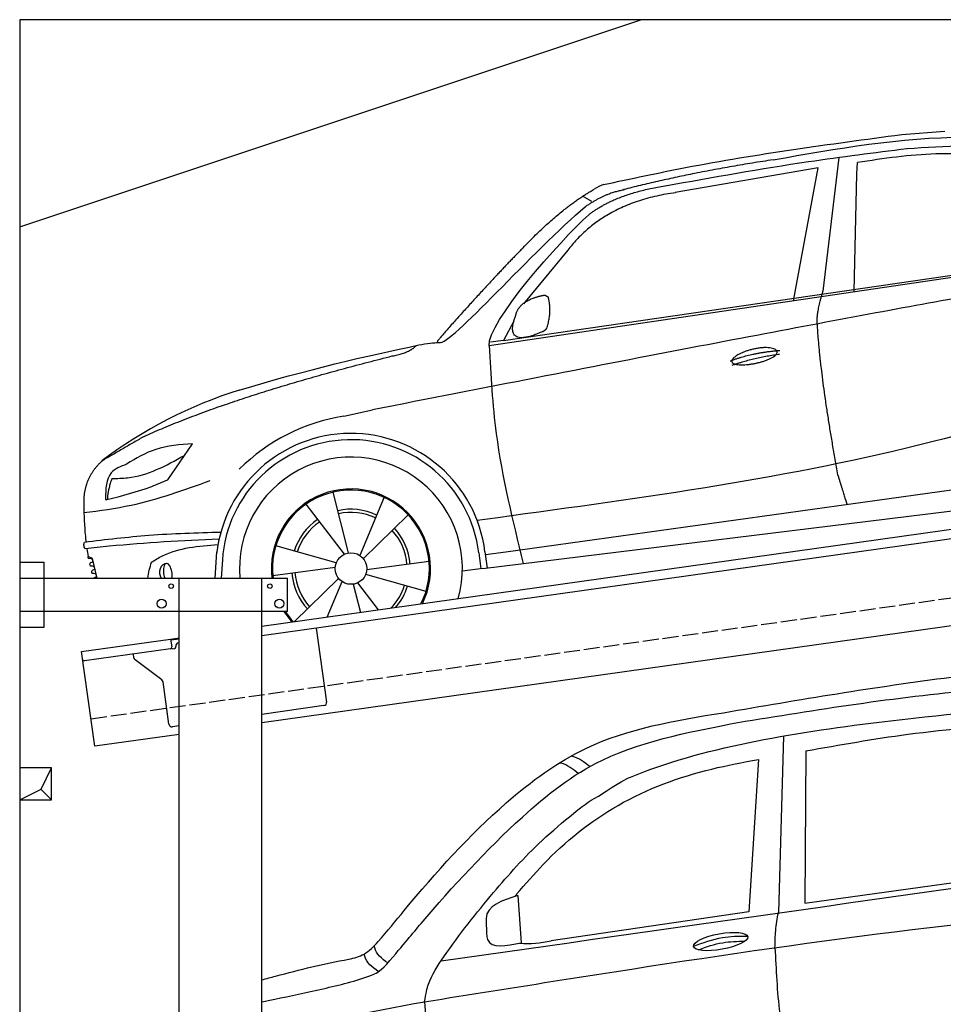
# Model space of a CAD drawing. Extents: x 199 to 6000, y -225 to 5250.
# Tile 2 of 3: x 199 to 3100, y 2158 to 5250. Entities that reach past the tile are written whole.
import ezdxf

# ---------------------------------------------------------------- set-up
doc = ezdxf.new("R2010")
doc.units = 0
doc.header["$LTSCALE"] = 10
doc.header["$MEASUREMENT"] = 0
doc.linetypes.add('GEN3', pattern=[6.25, 5, -1.25])
doc.layers.get('0').update_dxf_attribs({"linetype": 'CONTINUOUS'})
for name, color, linetype in [('3', 6, 'GEN3'), ('BREAKTHROUGH', 1, 'CONTINUOUS'), ('CAR', 1, 'CONTINUOUS'), ('SICHTBARE_KANTEN_DIN_', 7, 'CONTINUOUS')]:
    doc.layers.add(name, color=color, linetype=linetype)
doc.layers.add('AM_0', color=7, linetype='CONTINUOUS', lineweight=30)

# ---------------------------------------------------------------- blocks, each defined once
blk = doc.blocks.new('car_150_')
at = {"layer": 'CAR'}
for p, q in [((6993.7, 5277.2), (7129.2, 5288.8)), ((6796.4, 5203.8), (6750.1, 4783)), ((6731.9, 5170.4), (6283.3, 5089.2)), ((6657.9, 4752.4), (6731.9, 5170.4)), ((6853.7, 5152.6), (6855.4, 5188)), ((6848, 4782.8), (6853.7, 5152.6)), ((5993.7, 5075.5), (6021.3, 5060)), ((5748.6, 4619.9), (7887.1, 4949.3)), ((5703.5, 4603.8), (7806, 4931.3)), ((5948.1, 4905.6), (5809.7, 4736.5)), ((5780.5, 4681.2), (5748.6, 4619.9)), ((5748.6, 4619.9), (5707.7, 4614.5)), ((5249.2, 4379.1), (5338.8, 4399.4)), ((4697.5, 4174.8), (4774.2, 4288.5)), ((7646, 4233.7), (5761.2, 3956.2)), ((5689.3, 3904.2), (7721.3, 4169.7)), ((5267.2, 3949.5), (5216.9, 4139.6)), ((5377, 4125.1), (5302.6, 3941.6)), ((5131.5, 4101.3), (5253.2, 3945.1)), ((5313.4, 3931.7), (5452.9, 4070.3)), ((5734.4, 4063.7), (5670.2, 4054.4)), ((5228.7, 3918.3), (5038.9, 3969.8)), ((4463, 3925.5), (4449.3, 3931.7)), ((4848.5, 3866.9), (4853.3, 3950.1)), ((5676.1, 3953), (5682.6, 3903)), ((5695.3, 3956.7), (5702.3, 3904.6)), ((5761.2, 3956.2), (5696.7, 3946.7)), ((4478.1, 3864), (4463, 3925.5)), ((4871, 3924.2), (4867.7, 3867.1)), ((5029.4, 3876.7), (5225.5, 3904)), ((5520.5, 3924.4), (5324.3, 3897.1)), ((5689.3, 3904.2), (5624.9, 3894.7)), ((5693.6, 3903), (5693.4, 3904.4)), ((5236.4, 3869.4), (5098.3, 3732.1)), ((5321.2, 3882.8), (5511, 3831.3)), ((5201.8, 3747.5), (5247.2, 3859.5)), ((5282.7, 3851.6), (5306.1, 3763)), ((5362.6, 3771.4), (5296.6, 3856))]:
    blk.add_line(p, q, dxfattribs=at)
blk.add_circle((5274.9, 3900.5), 49.6, dxfattribs=at)
for centre, radius, start, end in [((6122, 4949.8), 174.5, 111.2882, 121.9546), ((5356.2, 3104.6), 1422.1, 107.8766, 127.519), ((5347.7, 3787.7), 599.5, 99.4563, 135.2463), ((5274.9, 3900.5), 424.2, 7.6054, 174.1435), ((5274.9, 3900.5), 404.6, 7.4461, 176.652), ((5274.9, 3900.5), 350, 344.7595, 185.4081), ((5274.9, 3900.5), 250, 334.2204, 187.3999), ((5274.9, 3900.5), 246.4, 333.6424, 187.5031), ((5274.9, 3900.5), 186.2, 64.7762, 103.2667), ((5274.9, 3900.5), 186.2, 124.7762, 163.2667), ((5274.9, 3900.5), 176.5, 64.6018, 103.1816), ((5274.9, 3900.5), 176.5, 124.6018, 163.1816), ((5274.9, 3900.5), 176.5, 4.6018, 43.1816), ((5274.9, 3900.5), 186.2, 4.7762, 43.2667), ((5274.9, 3900.5), 186.2, 184.7762, 223.2667), ((5274.9, 3900.5), 176.5, 184.6018, 223.1816), ((5274.9, 3900.5), 176.5, 315.6124, 343.1816), ((5274.9, 3900.5), 186.2, 319.3932, 343.2667), ((5274.9, 3900.5), 250, 213.2019, 222.6786), ((5274.9, 3900.5), 246.4, 213.7482, 223.2566), ((5274.9, 3900.5), 350, 217.4387, 217.626)]:
    blk.add_arc(centre, radius, start, end, dxfattribs=at)
for centre, major_axis, ratio, start_param, end_param in [((4699.7, 3882.5), (4.4, -29.4), 0.870747, 3.078863, 5.190641), ((4699.8, 3882.5), (-4.4, 29.6), 0.439627, 4.05108, 8.39242), ((4699.7, 3882.6), (4.4, -29.5), 0.784824, 3.019947, 3.143719)]:
    blk.add_ellipse(centre, major_axis=major_axis, ratio=ratio, start_param=start_param, end_param=end_param, dxfattribs=at)
for points, degree, knots in [([(6058.7, 5112.4), (6144.2, 5131.5), (6453.2, 5200.5), (6766.8, 5245), (6993.6, 5277.2)], 3, [0, 0, 0, 0, 262.813629, 949.636575, 949.636575, 949.636575, 949.636575]), ([(6590.3, 5194.3), (6790.1, 5231.4), (7055.2, 5280.6), (7323.2, 5267.8), (7389.2, 5264.7)], 3, [0, 0, 0, 0, 605.994997, 803.781644, 803.781644, 803.781644, 803.781644]), ([(6252.1, 5110.1), (6401.8, 5138.2), (6653.7, 5185.6), (6907.8, 5219.4), (7011, 5233.1)], 3, [0, 0, 0, 0, 456.745059, 768.877533, 768.877533, 768.877533, 768.877533]), ([(7010.2, 5233), (7130.8, 5242.4), (7438, 5266.3), (7702.5, 5100), (7863.2, 4999)], 3, [0, 0, 0, 0, 355.261483, 904.814862, 904.814862, 904.814862, 904.814862]), ([(7280.4, 5213.4), (7220.4, 5216.3), (7078, 5223.2), (6937, 5200.9), (6855.4, 5188)], 3, [0, 0, 0, 0, 179.578451, 426.729981, 426.729981, 426.729981, 426.729981]), ([(5483, 4604.3), (5494.7, 4606.5), (5516.1, 4610.4), (5537.7, 4612.2), (5547.5, 4613)], 3, [0, 0, 0, 0, 35.619977, 65.088393, 65.088393, 65.088393, 65.088393]), ([(5703.5, 4603.8), (5709.3, 4511.2), (5723.7, 4280), (5781.3, 4055.4), (5815.9, 3920.7)], 3, [0, 0, 0, 0, 277.59112, 693.570767, 693.570767, 693.570767, 693.570767]), ([(6465.7, 4559.3), (6463.6, 4567.3), (6482, 4586.6), (6560.8, 4618.6), (6657.6, 4599.5), (6576.9, 4555.6), (6492.9, 4543.8), (6467.7, 4551.3), (6465.7, 4559.3)], 5, [0, 0, 0, 0, 0, 0, 0.300106, 0.500106, 0.700106, 1, 1, 1, 1, 1, 1]), ([(7654.8, 4478.5), (7470.6, 4420.5), (6844.5, 4223.3), (6193.7, 4129.8), (5734.4, 4063.7)], 3, [0, 0, 0, 0, 579.00444, 1967.110779, 1967.110779, 1967.110779, 1967.110779]), ([(4774.2, 4288.5), (4734.9, 4285.3), (4660.9, 4279.4), (4597.6, 4240.9), (4567.9, 4222.9)], 3, [0, 0, 0, 0, 116.380747, 219.102854, 219.102854, 219.102854, 219.102854]), ([(4521.8, 4177.7), (4538.5, 4177.9), (4619.5, 4178.7), (4691.9, 4219.3), (4749.3, 4251.6)], 3, [0, 0, 0, 0, 49.860743, 241.440865, 241.440865, 241.440865, 241.440865]), ([(4567.9, 4222.9), (4549.3, 4215.3), (4503.1, 4196.4), (4503, 4144.5), (4502.9, 4113.4)], 3, [0, 0, 0, 0, 55.914644, 138.985336, 138.985336, 138.985336, 138.985336]), ([(4506.8, 4110.9), (4554.4, 4123.4), (4619.5, 4140.5), (4680.9, 4167.5), (4697.5, 4174.8)], 3, [0, 0, 0, 0, 147.159719, 201.348086, 201.348086, 201.348086, 201.348086]), ([(4435.2, 4069.4), (4484.9, 4076.4), (4620.6, 4095.5), (4749.3, 4143.2), (4831, 4173.4)], 3, [0, 0, 0, 0, 150.106975, 410.193991, 410.193991, 410.193991, 410.193991]), ([(4502.9, 4113.4), (4502.8, 4112.3), (4502.6, 4109.8), (4505.2, 4110.5), (4506.8, 4110.9)], 3, [0, 0, 0, 0, 2.598862, 6.284951, 6.284951, 6.284951, 6.284951]), ([(4434.3, 4093), (4435.5, 4060.6), (4436.9, 4022.1), (4441.6, 3983.8), (4442.4, 3977.7)], 3, [0, 0, 0, 0, 97.108013, 115.616313, 115.616313, 115.616313, 115.616313]), ([(4437.7, 3977.1), (4505, 3985.7), (4647.1, 4004), (4790.2, 4009.1), (4865.6, 4011.8)], 3, [0, 0, 0, 0, 203.297538, 429.475842, 429.475842, 429.475842, 429.475842]), ([(4860.2, 3989.6), (4745.2, 3983.2), (4604.7, 3975.4), (4465.2, 3958.6), (4439.9, 3955.5)], 3, [0, 0, 0, 0, 345.382791, 421.716813, 421.716813, 421.716813, 421.716813]), ([(4439.9, 3955.5), (4438, 3959.3), (4434.5, 3966.3), (4436.7, 3973.7), (4437.7, 3977.1)], 3, [0, 0, 0, 0, 12.224254, 22.465372, 22.465372, 22.465372, 22.465372]), ([(4648.5, 3915.5), (4659.8, 3922.6), (4721.6, 3961.3), (4796, 3967.3), (4856.8, 3972.2)], 3, [0, 0, 0, 0, 39.727462, 217.617343, 217.617343, 217.617343, 217.617343]), ([(4452, 3925), (4451.6, 3925.3), (4449.8, 3926.3), (4449.6, 3929.2), (4449.4, 3931.1), (4449.3, 3931.7)], 3, [0, 0, 0, 0, 1.427923, 5.828292, 7.478143, 7.478143, 7.478143, 7.478143]), ([(4455.1, 3908.2), (4455.8, 3910.1), (4457.4, 3914.2), (4466.6, 3914.3), (4462.3, 3926.1), (4455.8, 3925.4), (4452, 3925)], 3, [0, 0, 0, 0, 5.656821, 12.3267, 20.012637, 30.346325, 30.346325, 30.346325, 30.346325]), ([(4457.8, 3901.6), (4457.4, 3901.8), (4455.6, 3902.8), (4455.4, 3905.7), (4455.1, 3907.7), (4455.1, 3908.2)], 3, [0, 0, 0, 0, 1.427923, 5.828292, 7.478143, 7.478143, 7.478143, 7.478143]), ([(4461, 3884.9), (4461.7, 3886.7), (4463.2, 3890.7), (4472.4, 3890.8), (4468.1, 3902.7), (4461.5, 3902), (4457.8, 3901.6)], 3, [0, 0, 0, 0, 5.495934, 12.165813, 19.85175, 30.185438, 30.185438, 30.185438, 30.185438]), ([(4463.7, 3878.2), (4463.2, 3878.5), (4461.5, 3879.5), (4461.3, 3882.4), (4461, 3884.3), (4461, 3884.9)], 3, [0, 0, 0, 0, 1.427923, 5.828292, 7.478143, 7.478143, 7.478143, 7.478143]), ([(4467.9, 3864), (4468.3, 3864.8), (4470.3, 3867.4), (4478.3, 3867.4), (4474, 3879.3), (4467.4, 3878.6), (4463.7, 3878.2)], 3, [2.682731, 2.682731, 2.682731, 2.682731, 5.656821, 12.3267, 20.012637, 30.346325, 30.346325, 30.346325, 30.346325])]:
    blk.add_open_spline(points, degree=degree, knots=knots, dxfattribs=at)
for points, degree in [([(6590.3, 5194.3), (6342.2, 5155.3), (6121.6, 5097.1)], 2), ([(6013, 5017.6), (6096.2, 5083.6), (6251.3, 5110.3)], 2), ([(5803.2, 4907.4), (5922.7, 5036.5), (6029.7, 5097.9)], 2), ([(6284.4, 5088.8), (6061.8, 5056.7), (5948.1, 4905.6)], 2), ([(6123.2, 5096.2), (6065.8, 5086.5), (6002.6, 5043)], 2), ([(5547.5, 4613), (5577.3, 4598.4), (5843.2, 4907.6), (6002.6, 5043)], 3), ([(5703.8, 4603.3), (5695, 4674.1), (5922.8, 4934.4), (6013, 5017.6)], 3), ([(7979.4, 4899), (7725, 4888.3), (5338.8, 4399.4)], 2), ([(5803.2, 4907.4), (5732.5, 4835), (5644.3, 4736.7), (5532.9, 4612.6), (5539.4, 4612.3)], 4), ([(5837.6, 4753), (5865, 4763.1), (5877.9, 4763.9)], 2), ([(5877.9, 4763.9), (5884.9, 4758.8), (5887.3, 4759.1)], 2), ([(6732.8, 4687.3), (6731.1, 4718.4), (6750.1, 4783)], 2), ([(5785.9, 4700), (5794.1, 4735.6), (5837.6, 4753)], 2), ([(5883.9, 4659.5), (5901.1, 4713.7), (5887.3, 4759.1)], 2), ([(5871.8, 4649.8), (5747.2, 4591.7), (5785.9, 4700)], 2), ([(6803, 4201), (6743.7, 4508.9), (6732.8, 4687.3)], 2), ([(5871.8, 4649.8), (5877.4, 4652.5), (5883.9, 4659.5)], 2), ([(4919.6, 4458.1), (5131.9, 4523.6), (5319.2, 4569), (5483, 4604.3)], 3), ([(5399.6, 4569.1), (5453.7, 4579.5), (5474.4, 4601.9)], 2), ([(6460.2, 4561.7), (6532.3, 4589.4), (6615.8, 4595.9)], 2), ([(6467.2, 4548.7), (6538.3, 4574), (6615.5, 4584.7)], 2), ([(4622.5, 4310.5), (4903.3, 4440.5), (5399.6, 4569.1)], 2), ([(4622.5, 4310.5), (4492.9, 4233.7)], 1), ([(4492.9, 4233.7), (4430.6, 4178.8), (4434.3, 4093)], 2), ([(4521.8, 4177.7), (4507.9, 4132), (4508.6, 4113.8)], 2), ([(6803, 4201), (6822.6, 4138.3), (6831.4, 4112.8)], 2), ([(4508.6, 4113.8), (4511.9, 4114.1), (4510.2, 4111.7)], 2), ([(4445.5, 3956.2), (4446.7, 3948), (4448, 3939.9), (4449.3, 3931.7)], 3), ([(4637.5, 3865.3), (4639.1, 3881.6), (4643.8, 3898.6), (4648.5, 3915.5)], 3)]:
    blk.add_open_spline(points, degree=degree, dxfattribs=at)
blk = doc.blocks.new('CAR_EG')
at = {"layer": 'CAR'}
for p, q in [((33784.9, 2644.9), (33768.8, 2090.9)), ((33855.2, 2598.7), (33852.2, 2120.1)), ((33705.9, 2571.9), (33676, 2092.9)), ((33852.2, 2120.1), (34567.6, 2220.6)), ((32950.4, 2144.1), (32961.3, 1996.3)), ((33676, 2092.9), (33055.3, 2001.9)), ((32851.3, 2067.7), (32852.3, 2023.4))]:
    blk.add_line(p, q, dxfattribs=at)
blk.add_ellipse((33587.4, 1999.8), major_axis=(-85, -15.3), ratio=0.28676, dxfattribs=at)
for points, knots in [([(33596.2, 2718.6), (33833.8, 2759.2), (34248.6, 2830.2), (34671.7, 2869.7), (34851.8, 2870.2)], [0, 0, 0, 0, 724.09838, 1264.268143, 1264.268143, 1264.268143, 1264.268143]), ([(33641.3, 2687.7), (33888.6, 2727.9), (34289.4, 2793.1), (34696.2, 2808.8), (34851.8, 2807)], [0, 0, 0, 0, 750.99467, 1217.35525, 1217.35525, 1217.35525, 1217.35525]), ([(33203.6, 2456.4), (33274.2, 2503.5), (33505.2, 2604.9), (34003.4, 2687.4), (34469.5, 2730.1), (34567.3, 2738.8)], [0, 0, 0, 0, 57.768711, 889.406275, 1467.79431, 1467.79431, 1467.79431, 1467.79431]), ([(32511.9, 1999.5), (32540.7, 2032.1), (32664.8, 2185.7), (32868.8, 2412.1), (33192.2, 2651), (33443.2, 2694.1), (33596.2, 2718.6)], [50.344413, 50.344413, 50.344413, 50.344413, 177.37825, 645.222843, 958.928175, 1403.607995, 1403.607995, 1403.607995, 1403.607995]), ([(32539, 1928.3), (32594.1, 1993.3), (32717.5, 2142.3), (32922, 2364), (33233.9, 2614.9), (33520.5, 2663.7), (33641.3, 2687.7)], [50.344413, 50.344413, 50.344413, 50.344413, 177.37825, 645.222843, 958.928175, 1403.607995, 1403.607995, 1403.607995, 1403.607995]), ([(33855.2, 2598.7), (33961.7, 2617.6), (34195, 2659.1), (34431.3, 2677.8), (34559.8, 2688)], [0, 0, 0, 0, 324.185882, 710.565468, 710.565468, 710.565468, 710.565468]), ([(32947, 2148.7), (32974.2, 2180.2), (33066.6, 2287.5), (33261.9, 2444.9), (33504.8, 2534.1), (33657, 2562.7), (33705.9, 2571.9)], [0, 0, 0, 0, 124.967161, 424.753108, 740.250919, 889.487182, 889.487182, 889.487182, 889.487182]), ([(33176.9, 2549.1), (33159.7, 2562.5), (33141.5, 2576.8), (33119.6, 2581.7), (33118.4, 2582)], [0, 0, 0, 0, 63.592448, 67.287293, 67.287293, 67.287293, 67.287293]), ([(33140.6, 2528.1), (33123.7, 2541.2), (33105.6, 2555.2), (33084, 2560.6), (33082.7, 2560.9)], [0, 0, 0, 0, 62.591131, 66.740772, 66.740772, 66.740772, 66.740772]), ([(32657.7, 1810.8), (32662.7, 1837.8), (32671, 1881.3), (32747.8, 1998.5), (32864.2, 2144.7), (32997.2, 2295.2), (33118.4, 2396.8), (33172.1, 2440.2), (33203.6, 2456.4)], [0, 0, 0, 0, 49.530978, 151.975748, 416.614123, 642.731173, 769.0417, 862.873828, 862.873828, 862.873828, 862.873828]), ([(32950.4, 2144.1), (32901.2, 2128.4), (32850.1, 2112.1), (32851.2, 2069.4), (32851.3, 2067.7)], [0, 0, 0, 0, 122.1456, 127.162483, 127.162483, 127.162483, 127.162483]), ([(32657.7, 1810.8), (32801.3, 1833.7), (33529.6, 1949.8), (34261.4, 2059.7), (34851.8, 2102.1)], [0, 0, 0, 0, 436.512598, 2212.794207, 2212.794207, 2212.794207, 2212.794207]), ([(33758.1, 1980.9), (33758.4, 1998.7), (33759.2, 2035.7), (33765.5, 2072.1), (33768.8, 2090.9)], [0, 0, 0, 0, 53.441715, 110.698869, 110.698869, 110.698869, 110.698869]), ([(32852.3, 2023.4), (32853.1, 2017.4), (32858.9, 1974.6), (32913.9, 1986.3), (32961.3, 1996.3)], [0, 0, 0, 0, 17.173154, 123.258066, 123.258066, 123.258066, 123.258066]), ([(33502.5, 1985.1), (33532.3, 1996.2), (33586.6, 2016.4), (33644.4, 2016.9), (33670.5, 2017.1)], [0, 0, 0, 0, 94.349912, 172.189199, 172.189199, 172.189199, 172.189199]), ([(32419.9, 1944.5), (32436.6, 1948.5), (32472.8, 1957.1), (32498.2, 1984.7), (32511.9, 1999.5)], [0, 0, 0, 0, 50.400381, 109.403718, 109.403718, 109.403718, 109.403718]), ([(32542.2, 1932.5), (32523.9, 1946.2), (32503.8, 1961.3), (32500.5, 1984.3), (32500.2, 1986.4)], [0, 0, 0, 0, 62.779001, 69.168935, 69.168935, 69.168935, 69.168935]), ([(33517.4, 1974), (33542.6, 1983.3), (33589.9, 1999.4), (33639.9, 2000.6), (33663.2, 2000.9)], [14.4466, 14.4466, 14.4466, 14.4466, 94.349912, 163.782287, 163.782287, 163.782287, 163.782287]), ([(33758.1, 1980.9), (33761.4, 1911.9), (33767.2, 1789.1), (33788.6, 1668), (33798, 1614.9)], [0, 0, 0, 0, 206.928271, 368.471033, 368.471033, 368.471033, 368.471033]), ([(32512.5, 1905.7), (32493.6, 1919.4), (32472.8, 1934.5), (32469.5, 1957.8), (32469.2, 1960)], [0, 0, 0, 0, 63.952186, 70.34212, 70.34212, 70.34212, 70.34212]), ([(32147.1, 1879.7), (32161.4, 1883.6), (32253.2, 1908.3), (32340.9, 1930.5), (32419.9, 1944.5)], [480.055163, 480.055163, 480.055163, 480.055163, 524.621583, 765.993096, 765.993096, 765.993096, 765.993096]), ([(32147.1, 1810.2), (32160.6, 1813.1), (32224.9, 1826.6), (32326.6, 1848.2), (32457.9, 1879.4), (32514.8, 1903.7), (32539, 1928.3)], [490.628989, 490.628989, 490.628989, 490.628989, 533.213795, 695.201858, 838.866463, 874.591058, 874.591058, 874.591058, 874.591058]), ([(32657.7, 1810.8), (32662, 1738.8), (32669.1, 1620.2), (32699.5, 1505.7), (32711.4, 1460.7)], [0, 0, 0, 0, 215.839891, 354.944954, 354.944954, 354.944954, 354.944954])]:
    blk.add_open_spline(points, degree=3, knots=knots, dxfattribs=at)
for points in [[(32710, 1939.3), (33423.9, 2040.7), (34137.9, 2142.1), (34851.8, 2243.5)], [(32947, 2148.7), (32945, 2146.1), (32942.9, 2143.6), (32940.9, 2141.1)], [(32957.3, 1994.6), (32988.8, 1990.5), (33022.1, 1996.2), (33055.3, 2001.9)], [(32147.1, 1692.4), (32311.6, 1747.3), (32484.7, 1779), (32657.7, 1810.8)]]:
    blk.add_open_spline(points, degree=3, dxfattribs=at)

msp = doc.modelspace()

# ---------------------------------------------------------------- linework, layer by layer
for p, q in [((199.5, 4600), (2149.5, 5250)), ((960, 3345.2), (3438.8, 3693.6)), ((3446, 3664.3), (960, 3314.9)), ((200, 3546.2), (275, 3546.2)), ((200, 3546.2), (275, 3546.2)), ((275, 3546.2), (275, 3341.2)), ((275, 3546.2), (275, 3341.2)), ((200, 3496.2), (1040, 3496.2)), ((700, 1876.2), (700, 3496.2)), ((960, -43.8), (960, 3496.2)), ((1040, 3391.2), (1040, 3496.2)), ((3664.7, 3422.4), (960, 3042.2)), ((1040, 3391.2), (200, 3391.2)), ((275, 3341.2), (200, 3341.2)), ((275, 3341.2), (200, 3341.2)), ((673.5, 3304.9), (700, 3308.6)), ((1130.7, 3338.9), (1163.3, 3107.2)), ((393.8, 3265.6), (673.5, 3304.9)), ((673.5, 3304.9), (677, 3280.2)), ((700, 3304.6), (674.1, 3301)), ((689.5, 3280.9), (689.4, 3281.9)), ((697.9, 3293.2), (700, 3293.5)), ((435.5, 2968.5), (393.8, 3265.6)), ((672.7, 3274.5), (402.9, 3236.6)), ((558, 3246.4), (556.4, 3258.2)), ((680.3, 3274.6), (685.2, 3275.3)), ((645.6, 3176.7), (561.9, 3239.8)), ((668.2, 3037.6), (649.5, 3170.1)), ((1154.8, 3095.9), (960, 3068.5)), ((700, 3031.9), (679.5, 3029.1)), ((700, 3005.7), (435.5, 2968.5))]:
    msp.add_line(p, q)
for centre, radius in [((675, 3471.2), 7), ((985, 3471.2), 7), ((645, 3416.2), 14), ((1015, 3416.2), 14)]:
    msp.add_circle(centre, radius)
for centre, radius, start, end in [((672, 3279.5), 5, 278, 8), ((684.6, 3280.2), 5, 278, 8), ((699.3, 3283.3), 10, 98, 188), ((679.6, 3279.5), 5, 221.2367, 278), ((402.2, 3241.5), 5, 188, 278), ((567.9, 3247.8), 10, 188, 233), ((639.6, 3168.7), 10, 8, 53), ((1153.4, 3105.8), 10, 278, 8), ((678.1, 3039), 10, 188, 278)]:
    msp.add_arc(centre, radius, start, end)
at = {"layer": '3'}
msp.add_line((423.4, 3054.7), (5430.8, 3758.4), dxfattribs=at)
at = {"layer": 'BREAKTHROUGH'}
for p, q in [((267.1, 2833), (299.7, 2900)), ((267.1, 2833), (299.7, 2900)), ((199.7, 2800), (267.1, 2833)), ((199.7, 2800), (267.1, 2833)), ((266.9, 2832.9), (299.7, 2800)), ((266.9, 2832.9), (299.7, 2800))]:
    msp.add_line(p, q, dxfattribs=at)
msp.add_lwpolyline([(299.7, 2900), (199.7, 2900), (199.7, 2800), (299.7, 2800)], close=True, dxfattribs=at)
msp.add_lwpolyline([(299.7, 2900), (199.7, 2900), (199.7, 2800), (299.7, 2800)], close=True, dxfattribs=at)
at = {"layer": 'SICHTBARE_KANTEN_DIN_'}
for p, q in [((5499.5, 5250), (199.5, 5250)), ((199.5, 5250), (200, -50))]:
    msp.add_line(p, q, dxfattribs=at)

# ---------------------------------------------------------------- block references
at = {"layer": 'AM_0', "rotation": 359.5505213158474}
msp.add_blockref('car_150_', (-4065.8, -332.6), dxfattribs=at)
at = {"layer": 'AM_0'}
msp.add_blockref('CAR_EG', (-31187.1, 355.1), dxfattribs=at)

doc.saveas('drawing.dxf')
